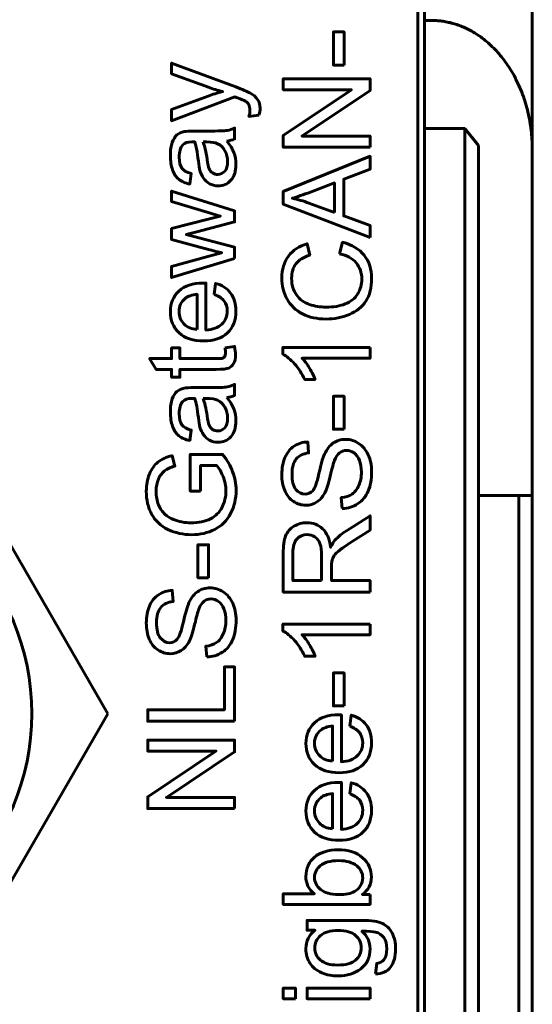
# Model space of a CAD drawing. Header units: millimetres. Extents: x -14 to 16, y -52 to 56.
# Tile 7 of 8: x 7.91 to 15.51, y 20.79 to 35.38. Entities that reach past the tile are written whole.
import ezdxf

# ---------------------------------------------------------------- set-up
doc = ezdxf.new("R2010")
doc.units = ezdxf.units.MM
doc.linetypes.add('K5LT32780', pattern=[0])
doc.linetypes.add('K5LT_BASIC', pattern=[0])

# ---------------------------------------------------------------- blocks, each defined once
blk = doc.blocks.new('U0')
at = {"color": 150, "linetype": 'K5LT32780', "lineweight": 60, "true_color": 0x0080ff}
for p, q in [((2.284, 29.101), (-0.026, 25.101)), ((6.902, 29.101), (2.284, 29.101)), ((9.212, 25.101), (6.902, 29.101)), ((-0.026, 25.101), (2.284, 21.101)), ((6.902, 21.101), (9.212, 25.101)), ((2.284, 21.101), (6.902, 21.101))]:
    blk.add_line(p, q, dxfattribs=at)

msp = doc.modelspace()

# ---------------------------------------------------------------- linework, layer by layer
at = {"color": 150, "linetype": 'K5LT32780', "lineweight": 60, "true_color": 0x0080ff}
for p, q in [((13.91, 40.253), (13.91, 35.374)), ((15.51, 39.809), (15.51, 33.454)), ((13.81, 16.453), (13.81, 38.853)), ((14.01, 35.374), (13.91, 35.374)), ((13.91, 35.374), (13.91, 33.774)), ((14.51, 33.774), (13.91, 33.774)), ((13.91, 16.453), (13.91, 33.774)), ((14.51, 33.774), (14.51, 13.553)), ((14.71, 33.518), (14.51, 33.774)), ((14.71, 13.245), (14.71, 33.518)), ((15.51, 28.334), (15.51, 33.454)), ((14.71, 28.334), (15.31, 28.334)), ((15.31, 28.334), (15.31, -24.227)), ((15.51, 28.334), (15.31, 28.334)), ((15.51, 28.334), (15.51, -24.227))]:
    msp.add_line(p, q, dxfattribs=at)
msp.add_circle((4.587, 25.103), 3.5, dxfattribs=at)
msp.add_circle((4.587, 25.103), 3.5, dxfattribs=at)
msp.add_rational_spline([(14.01, 35.374), (14.889, 35.374), (15.51, 34.579), (15.51, 33.454)], [1, 0.804737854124, 0.804737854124, 1], degree=3, dxfattribs=at)
at = {"color": 150, "linetype": 'K5LT_BASIC', "lineweight": 60, "true_color": 0x0080ff}
for points, knots in [([(12.717, 34.713), (12.717, 34.713), (12.559, 34.713), (12.559, 34.713), (12.559, 35.203), (12.559, 35.203), (12.717, 35.203), (12.717, 35.203), (12.717, 34.713), (12.717, 34.713)], [0, 0, 0, 0, 0.25, 0.25, 0.5, 0.5, 0.75, 0.75, 1, 1, 1, 1]), ([(11.453, 33.97), (11.453, 33.97), (11.307, 33.952), (11.307, 33.952), (11.316, 33.987), (11.321, 34.017), (11.321, 34.042), (11.321, 34.078), (11.315, 34.106), (11.303, 34.127), (11.292, 34.148), (11.275, 34.166), (11.254, 34.179), (11.238, 34.189), (11.199, 34.205), (11.136, 34.227), (11.127, 34.23), (11.114, 34.235), (11.097, 34.241), (11.097, 34.241), (10.16, 33.887), (10.16, 33.887), (10.16, 34.056), (10.16, 34.056), (10.7, 34.251), (10.7, 34.251), (10.768, 34.277), (10.84, 34.299), (10.915, 34.319), (10.844, 34.337), (10.774, 34.359), (10.705, 34.384), (10.705, 34.384), (10.16, 34.583), (10.16, 34.583), (10.16, 34.741), (10.16, 34.741), (11.11, 34.388), (11.11, 34.388), (11.213, 34.35), (11.283, 34.321), (11.322, 34.299), (11.373, 34.271), (11.412, 34.239), (11.436, 34.202), (11.46, 34.166), (11.472, 34.122), (11.472, 34.072), (11.472, 34.041), (11.466, 34.007), (11.453, 33.97)], [0, 0, 0, 0, 0.055556, 0.055556, 0.055556, 0.111111, 0.111111, 0.111111, 0.166667, 0.166667, 0.166667, 0.222222, 0.222222, 0.222222, 0.277778, 0.277778, 0.277778, 0.333333, 0.333333, 0.333333, 0.388889, 0.388889, 0.444444, 0.444444, 0.5, 0.5, 0.5, 0.555556, 0.555556, 0.555556, 0.611111, 0.611111, 0.611111, 0.666667, 0.666667, 0.722222, 0.722222, 0.777778, 0.777778, 0.777778, 0.833333, 0.833333, 0.833333, 0.888889, 0.888889, 0.888889, 0.944444, 0.944444, 0.944444, 1, 1, 1, 1]), ([(13.104, 33.495), (13.104, 33.495), (11.816, 33.495), (11.816, 33.495), (11.816, 33.67), (11.816, 33.67), (12.827, 34.346), (12.827, 34.346), (11.816, 34.346), (11.816, 34.346), (11.816, 34.51), (11.816, 34.51), (13.104, 34.51), (13.104, 34.51), (13.104, 34.335), (13.104, 34.335), (12.093, 33.659), (12.093, 33.659), (13.104, 33.659), (13.104, 33.659), (13.104, 33.495), (13.104, 33.495)], [0, 0, 0, 0, 0.1, 0.1, 0.2, 0.2, 0.3, 0.3, 0.4, 0.4, 0.5, 0.5, 0.6, 0.6, 0.7, 0.7, 0.8, 0.8, 0.9, 0.9, 1, 1, 1, 1]), ([(10.977, 33.586), (11.027, 33.527), (11.062, 33.471), (11.083, 33.417), (11.104, 33.362), (11.114, 33.304), (11.114, 33.242), (11.114, 33.139), (11.089, 33.06), (11.039, 33.005), (10.989, 32.95), (10.925, 32.922), (10.848, 32.922), (10.802, 32.922), (10.76, 32.933), (10.723, 32.954), (10.685, 32.974), (10.655, 33.002), (10.632, 33.035), (10.609, 33.069), (10.592, 33.107), (10.58, 33.149), (10.572, 33.181), (10.564, 33.228), (10.556, 33.29), (10.541, 33.418), (10.523, 33.512), (10.502, 33.573), (10.481, 33.573), (10.467, 33.574), (10.461, 33.574), (10.397, 33.574), (10.352, 33.559), (10.325, 33.529), (10.29, 33.488), (10.272, 33.428), (10.272, 33.348), (10.272, 33.273), (10.285, 33.218), (10.311, 33.183), (10.337, 33.147), (10.383, 33.121), (10.45, 33.104), (10.45, 33.104), (10.428, 32.949), (10.428, 32.949), (10.362, 32.963), (10.308, 32.986), (10.268, 33.019), (10.227, 33.051), (10.196, 33.098), (10.174, 33.159), (10.152, 33.22), (10.141, 33.291), (10.141, 33.372), (10.141, 33.451), (10.15, 33.516), (10.169, 33.566), (10.188, 33.616), (10.211, 33.653), (10.268, 33.7), (10.304, 33.716), (10.347, 33.726), (10.374, 33.731), (10.423, 33.734), (10.493, 33.734), (10.493, 33.734), (10.703, 33.734), (10.703, 33.734), (10.849, 33.734), (10.942, 33.737), (10.982, 33.744), (11.021, 33.75), (11.058, 33.763), (11.094, 33.782), (11.094, 33.782), (11.094, 33.617), (11.094, 33.617), (11.061, 33.601), (11.022, 33.591), (10.977, 33.586)], [0, 0, 0, 0, 0.037037, 0.037037, 0.037037, 0.074074, 0.074074, 0.074074, 0.111111, 0.111111, 0.111111, 0.148148, 0.148148, 0.148148, 0.185185, 0.185185, 0.185185, 0.222222, 0.222222, 0.222222, 0.259259, 0.259259, 0.259259, 0.296296, 0.296296, 0.296296, 0.333333, 0.333333, 0.333333, 0.37037, 0.37037, 0.37037, 0.407407, 0.407407, 0.407407, 0.444444, 0.444444, 0.444444, 0.481481, 0.481481, 0.481481, 0.518519, 0.518519, 0.518519, 0.555556, 0.555556, 0.555556, 0.592593, 0.592593, 0.592593, 0.62963, 0.62963, 0.62963, 0.666667, 0.666667, 0.666667, 0.703704, 0.703704, 0.703704, 0.740741, 0.740741, 0.777778, 0.777778, 0.777778, 0.814815, 0.814815, 0.814815, 0.851852, 0.851852, 0.851852, 0.888889, 0.888889, 0.888889, 0.925926, 0.925926, 0.925926, 0.962963, 0.962963, 0.962963, 1, 1, 1, 1]), ([(10.626, 33.574), (10.65, 33.516), (10.67, 33.43), (10.686, 33.315), (10.695, 33.249), (10.706, 33.203), (10.717, 33.176), (10.729, 33.149), (10.746, 33.128), (10.768, 33.114), (10.791, 33.099), (10.816, 33.091), (10.843, 33.091), (10.885, 33.091), (10.92, 33.107), (10.976, 33.172), (10.99, 33.218), (10.99, 33.28), (10.99, 33.341), (10.977, 33.395), (10.95, 33.443), (10.924, 33.49), (10.887, 33.525), (10.841, 33.547), (10.806, 33.564), (10.753, 33.573), (10.684, 33.573), (10.684, 33.573), (10.626, 33.574), (10.626, 33.574)], [0, 0, 0, 0, 0.1, 0.1, 0.1, 0.2, 0.2, 0.2, 0.3, 0.3, 0.3, 0.4, 0.4, 0.4, 0.5, 0.5, 0.6, 0.6, 0.6, 0.7, 0.7, 0.7, 0.8, 0.8, 0.8, 0.9, 0.9, 0.9, 1, 1, 1, 1]), ([(13.104, 32.156), (13.104, 32.156), (11.816, 32.65), (11.816, 32.65), (11.816, 32.837), (11.816, 32.837), (13.104, 33.362), (13.104, 33.362), (13.104, 33.168), (13.104, 33.168), (12.714, 33.019), (12.714, 33.019), (12.714, 32.476), (12.714, 32.476), (13.104, 32.336), (13.104, 32.336), (13.104, 32.156), (13.104, 32.156)], [0, 0, 0, 0, 0.125, 0.125, 0.25, 0.25, 0.375, 0.375, 0.5, 0.5, 0.625, 0.625, 0.75, 0.75, 0.875, 0.875, 1, 1, 1, 1]), ([(11.094, 31.845), (11.094, 31.845), (10.16, 31.563), (10.16, 31.563), (10.16, 31.728), (10.16, 31.728), (10.699, 31.877), (10.699, 31.877), (10.9, 31.93), (10.9, 31.93), (10.89, 31.932), (10.826, 31.948), (10.707, 31.978), (10.707, 31.978), (10.16, 32.126), (10.16, 32.126), (10.16, 32.288), (10.16, 32.288), (10.703, 32.429), (10.703, 32.429), (10.88, 32.475), (10.88, 32.475), (10.7, 32.529), (10.7, 32.529), (10.16, 32.69), (10.16, 32.69), (10.16, 32.844), (10.16, 32.844), (11.094, 32.551), (11.094, 32.551), (11.094, 32.387), (11.094, 32.387), (10.535, 32.239), (10.535, 32.239), (10.376, 32.201), (10.376, 32.201), (11.094, 32.013), (11.094, 32.013), (11.094, 31.845), (11.094, 31.845)], [0, 0, 0, 0, 0.055556, 0.055556, 0.111111, 0.111111, 0.166667, 0.166667, 0.222222, 0.222222, 0.222222, 0.277778, 0.277778, 0.277778, 0.333333, 0.333333, 0.388889, 0.388889, 0.444444, 0.444444, 0.5, 0.5, 0.555556, 0.555556, 0.611111, 0.611111, 0.666667, 0.666667, 0.722222, 0.722222, 0.777778, 0.777778, 0.833333, 0.833333, 0.888889, 0.888889, 0.944444, 0.944444, 1, 1, 1, 1]), ([(12.575, 32.526), (12.575, 32.526), (12.575, 32.965), (12.575, 32.965), (12.218, 32.831), (12.218, 32.831), (12.11, 32.79), (12.02, 32.76), (11.949, 32.738), (12.033, 32.721), (12.116, 32.697), (12.197, 32.667), (12.197, 32.667), (12.575, 32.526), (12.575, 32.526)], [0, 0, 0, 0, 0.2, 0.2, 0.4, 0.4, 0.4, 0.6, 0.6, 0.6, 0.8, 0.8, 0.8, 1, 1, 1, 1]), ([(12.652, 31.915), (12.652, 31.915), (12.696, 32.086), (12.696, 32.086), (12.836, 32.05), (12.942, 31.986), (13.015, 31.893), (13.089, 31.801), (13.126, 31.687), (13.126, 31.553), (13.126, 31.415), (13.098, 31.302), (13.041, 31.215), (12.985, 31.128), (12.903, 31.062), (12.796, 31.017), (12.688, 30.972), (12.573, 30.949), (12.451, 30.949), (12.317, 30.949), (12.2, 30.974), (12.1, 31.026), (12, 31.077), (11.924, 31.15), (11.872, 31.244), (11.82, 31.339), (11.794, 31.443), (11.794, 31.556), (11.794, 31.685), (11.827, 31.793), (11.893, 31.881), (11.958, 31.969), (12.051, 32.03), (12.169, 32.064), (12.169, 32.064), (12.209, 31.897), (12.209, 31.897), (12.115, 31.867), (12.047, 31.824), (12.004, 31.767), (11.961, 31.711), (11.94, 31.639), (11.94, 31.553), (11.94, 31.454), (11.964, 31.372), (12.059, 31.239), (12.122, 31.192), (12.202, 31.166), (12.282, 31.139), (12.365, 31.125), (12.45, 31.125), (12.559, 31.125), (12.655, 31.141), (12.736, 31.173), (12.818, 31.205), (12.879, 31.254), (12.96, 31.389), (12.98, 31.461), (12.98, 31.539), (12.98, 31.635), (12.953, 31.715), (12.898, 31.781), (12.842, 31.847), (12.761, 31.892), (12.652, 31.915)], [0, 0, 0, 0, 0.045455, 0.045455, 0.045455, 0.090909, 0.090909, 0.090909, 0.136364, 0.136364, 0.136364, 0.181818, 0.181818, 0.181818, 0.227273, 0.227273, 0.227273, 0.272727, 0.272727, 0.272727, 0.318182, 0.318182, 0.318182, 0.363636, 0.363636, 0.363636, 0.409091, 0.409091, 0.409091, 0.454545, 0.454545, 0.454545, 0.5, 0.5, 0.5, 0.545455, 0.545455, 0.545455, 0.590909, 0.590909, 0.590909, 0.636364, 0.636364, 0.636364, 0.681818, 0.681818, 0.727273, 0.727273, 0.727273, 0.772727, 0.772727, 0.772727, 0.818182, 0.818182, 0.818182, 0.863636, 0.863636, 0.909091, 0.909091, 0.909091, 0.954545, 0.954545, 0.954545, 1, 1, 1, 1]), ([(10.792, 31.313), (10.792, 31.313), (10.813, 31.477), (10.813, 31.477), (10.909, 31.451), (10.983, 31.404), (11.035, 31.334), (11.088, 31.265), (11.114, 31.176), (11.114, 31.068), (11.114, 30.931), (11.072, 30.824), (10.988, 30.744), (10.904, 30.664), (10.786, 30.624), (10.635, 30.624), (10.479, 30.624), (10.357, 30.664), (10.27, 30.745), (10.184, 30.826), (10.141, 30.93), (10.141, 31.059), (10.141, 31.183), (10.183, 31.285), (10.268, 31.364), (10.353, 31.443), (10.472, 31.482), (10.626, 31.482), (10.635, 31.482), (10.649, 31.482), (10.668, 31.481), (10.668, 31.481), (10.668, 30.786), (10.668, 30.786), (10.77, 30.792), (10.849, 30.821), (10.903, 30.873), (10.957, 30.925), (10.984, 30.99), (10.984, 31.068), (10.984, 31.125), (10.969, 31.175), (10.939, 31.216), (10.908, 31.257), (10.859, 31.289), (10.792, 31.313)], [0, 0, 0, 0, 0.066667, 0.066667, 0.066667, 0.133333, 0.133333, 0.133333, 0.2, 0.2, 0.2, 0.266667, 0.266667, 0.266667, 0.333333, 0.333333, 0.333333, 0.4, 0.4, 0.4, 0.466667, 0.466667, 0.466667, 0.533333, 0.533333, 0.533333, 0.6, 0.6, 0.6, 0.666667, 0.666667, 0.666667, 0.733333, 0.733333, 0.733333, 0.8, 0.8, 0.8, 0.866667, 0.866667, 0.866667, 0.933333, 0.933333, 0.933333, 1, 1, 1, 1]), ([(10.538, 30.795), (10.538, 30.795), (10.538, 31.315), (10.538, 31.315), (10.46, 31.308), (10.401, 31.288), (10.362, 31.255), (10.301, 31.205), (10.27, 31.14), (10.27, 31.06), (10.27, 30.987), (10.294, 30.926), (10.343, 30.877), (10.392, 30.828), (10.457, 30.8), (10.538, 30.795)], [0, 0, 0, 0, 0.2, 0.2, 0.2, 0.4, 0.4, 0.4, 0.6, 0.6, 0.6, 0.8, 0.8, 0.8, 1, 1, 1, 1]), ([(10.953, 30.52), (10.953, 30.52), (11.093, 30.542), (11.093, 30.542), (11.102, 30.497), (11.107, 30.457), (11.107, 30.423), (11.107, 30.365), (11.098, 30.321), (11.08, 30.289), (11.061, 30.258), (11.038, 30.235), (11.008, 30.223), (10.978, 30.21), (10.916, 30.203), (10.821, 30.203), (10.821, 30.203), (10.283, 30.203), (10.283, 30.203), (10.283, 30.086), (10.283, 30.086), (10.16, 30.086), (10.16, 30.086), (10.16, 30.203), (10.16, 30.203), (9.929, 30.203), (9.929, 30.203), (9.834, 30.362), (9.834, 30.362), (10.16, 30.362), (10.16, 30.362), (10.16, 30.52), (10.16, 30.52), (10.283, 30.52), (10.283, 30.52), (10.283, 30.362), (10.283, 30.362), (10.83, 30.362), (10.83, 30.362), (10.875, 30.362), (10.904, 30.364), (10.917, 30.37), (10.93, 30.376), (10.94, 30.385), (10.948, 30.397), (10.955, 30.41), (10.959, 30.428), (10.959, 30.451), (10.959, 30.468), (10.957, 30.492), (10.953, 30.52)], [0, 0, 0, 0, 0.05, 0.05, 0.05, 0.1, 0.1, 0.1, 0.15, 0.15, 0.15, 0.2, 0.2, 0.2, 0.25, 0.25, 0.25, 0.3, 0.3, 0.35, 0.35, 0.4, 0.4, 0.45, 0.45, 0.5, 0.5, 0.55, 0.55, 0.6, 0.6, 0.65, 0.65, 0.7, 0.7, 0.75, 0.75, 0.8, 0.8, 0.8, 0.85, 0.85, 0.85, 0.9, 0.9, 0.9, 0.95, 0.95, 0.95, 1, 1, 1, 1]), ([(13.104, 30.528), (13.104, 30.528), (13.104, 30.369), (13.104, 30.369), (12.096, 30.369), (12.096, 30.369), (12.133, 30.331), (12.169, 30.281), (12.205, 30.219), (12.242, 30.158), (12.269, 30.102), (12.287, 30.053), (12.287, 30.053), (12.134, 30.053), (12.134, 30.053), (12.092, 30.141), (12.042, 30.218), (11.983, 30.285), (11.924, 30.351), (11.866, 30.398), (11.811, 30.426), (11.811, 30.426), (11.811, 30.528), (11.811, 30.528), (13.104, 30.528), (13.104, 30.528)], [0, 0, 0, 0, 0.111111, 0.111111, 0.222222, 0.222222, 0.222222, 0.333333, 0.333333, 0.333333, 0.444444, 0.444444, 0.444444, 0.555556, 0.555556, 0.555556, 0.666667, 0.666667, 0.666667, 0.777778, 0.777778, 0.777778, 0.888889, 0.888889, 1, 1, 1, 1]), ([(10.977, 29.786), (11.027, 29.727), (11.062, 29.67), (11.083, 29.616), (11.104, 29.562), (11.114, 29.503), (11.114, 29.441), (11.114, 29.339), (11.089, 29.26), (11.039, 29.204), (10.989, 29.149), (10.925, 29.122), (10.848, 29.122), (10.802, 29.122), (10.76, 29.132), (10.723, 29.153), (10.685, 29.174), (10.655, 29.201), (10.632, 29.235), (10.609, 29.269), (10.592, 29.306), (10.58, 29.349), (10.572, 29.38), (10.564, 29.427), (10.556, 29.49), (10.541, 29.617), (10.523, 29.712), (10.502, 29.772), (10.481, 29.773), (10.467, 29.773), (10.461, 29.773), (10.397, 29.773), (10.352, 29.758), (10.325, 29.728), (10.29, 29.688), (10.272, 29.627), (10.272, 29.548), (10.272, 29.473), (10.285, 29.418), (10.311, 29.382), (10.337, 29.347), (10.383, 29.321), (10.45, 29.303), (10.45, 29.303), (10.428, 29.149), (10.428, 29.149), (10.362, 29.163), (10.308, 29.186), (10.268, 29.218), (10.227, 29.251), (10.196, 29.297), (10.174, 29.359), (10.152, 29.419), (10.141, 29.491), (10.141, 29.571), (10.141, 29.651), (10.15, 29.716), (10.169, 29.766), (10.188, 29.816), (10.211, 29.852), (10.268, 29.899), (10.304, 29.916), (10.347, 29.925), (10.374, 29.93), (10.423, 29.933), (10.493, 29.933), (10.493, 29.933), (10.703, 29.933), (10.703, 29.933), (10.849, 29.933), (10.942, 29.936), (10.982, 29.943), (11.021, 29.949), (11.058, 29.963), (11.094, 29.982), (11.094, 29.982), (11.094, 29.816), (11.094, 29.816), (11.061, 29.8), (11.022, 29.79), (10.977, 29.786)], [0, 0, 0, 0, 0.037037, 0.037037, 0.037037, 0.074074, 0.074074, 0.074074, 0.111111, 0.111111, 0.111111, 0.148148, 0.148148, 0.148148, 0.185185, 0.185185, 0.185185, 0.222222, 0.222222, 0.222222, 0.259259, 0.259259, 0.259259, 0.296296, 0.296296, 0.296296, 0.333333, 0.333333, 0.333333, 0.37037, 0.37037, 0.37037, 0.407407, 0.407407, 0.407407, 0.444444, 0.444444, 0.444444, 0.481481, 0.481481, 0.481481, 0.518519, 0.518519, 0.518519, 0.555556, 0.555556, 0.555556, 0.592593, 0.592593, 0.592593, 0.62963, 0.62963, 0.62963, 0.666667, 0.666667, 0.666667, 0.703704, 0.703704, 0.703704, 0.740741, 0.740741, 0.777778, 0.777778, 0.777778, 0.814815, 0.814815, 0.814815, 0.851852, 0.851852, 0.851852, 0.888889, 0.888889, 0.888889, 0.925926, 0.925926, 0.925926, 0.962963, 0.962963, 0.962963, 1, 1, 1, 1]), ([(10.626, 29.773), (10.65, 29.715), (10.67, 29.629), (10.686, 29.514), (10.695, 29.449), (10.706, 29.402), (10.717, 29.375), (10.729, 29.348), (10.746, 29.328), (10.768, 29.313), (10.791, 29.298), (10.816, 29.291), (10.843, 29.291), (10.885, 29.291), (10.92, 29.307), (10.976, 29.371), (10.99, 29.418), (10.99, 29.479), (10.99, 29.54), (10.977, 29.594), (10.95, 29.642), (10.924, 29.689), (10.887, 29.724), (10.841, 29.747), (10.806, 29.764), (10.753, 29.772), (10.684, 29.772), (10.684, 29.772), (10.626, 29.773), (10.626, 29.773)], [0, 0, 0, 0, 0.1, 0.1, 0.1, 0.2, 0.2, 0.2, 0.3, 0.3, 0.3, 0.4, 0.4, 0.4, 0.5, 0.5, 0.6, 0.6, 0.6, 0.7, 0.7, 0.7, 0.8, 0.8, 0.8, 0.9, 0.9, 0.9, 1, 1, 1, 1]), ([(12.717, 29.315), (12.717, 29.315), (12.559, 29.315), (12.559, 29.315), (12.559, 29.804), (12.559, 29.804), (12.717, 29.804), (12.717, 29.804), (12.717, 29.315), (12.717, 29.315)], [0, 0, 0, 0, 0.25, 0.25, 0.5, 0.5, 0.75, 0.75, 1, 1, 1, 1]), ([(12.69, 28.142), (12.69, 28.142), (12.676, 28.302), (12.676, 28.302), (12.741, 28.309), (12.794, 28.327), (12.836, 28.355), (12.877, 28.383), (12.911, 28.426), (12.936, 28.485), (12.962, 28.543), (12.975, 28.609), (12.975, 28.682), (12.975, 28.747), (12.965, 28.805), (12.946, 28.854), (12.926, 28.904), (12.899, 28.941), (12.832, 28.99), (12.795, 29.002), (12.755, 29.002), (12.715, 29.002), (12.68, 28.99), (12.65, 28.967), (12.62, 28.943), (12.594, 28.905), (12.574, 28.851), (12.561, 28.816), (12.54, 28.74), (12.511, 28.621), (12.483, 28.503), (12.456, 28.42), (12.431, 28.373), (12.398, 28.311), (12.358, 28.266), (12.311, 28.236), (12.263, 28.205), (12.209, 28.19), (12.15, 28.19), (12.085, 28.19), (12.024, 28.209), (11.967, 28.246), (11.911, 28.283), (11.868, 28.336), (11.839, 28.407), (11.809, 28.478), (11.794, 28.557), (11.794, 28.644), (11.794, 28.739), (11.81, 28.823), (11.841, 28.896), (11.871, 28.969), (11.916, 29.025), (11.976, 29.065), (12.036, 29.104), (12.104, 29.125), (12.179, 29.128), (12.179, 29.128), (12.192, 28.964), (12.192, 28.964), (12.111, 28.955), (12.049, 28.926), (12.008, 28.875), (11.966, 28.824), (11.946, 28.749), (11.946, 28.65), (11.946, 28.547), (11.964, 28.472), (12.002, 28.425), (12.04, 28.378), (12.086, 28.354), (12.139, 28.354), (12.185, 28.354), (12.223, 28.371), (12.253, 28.404), (12.283, 28.437), (12.314, 28.523), (12.345, 28.661), (12.376, 28.8), (12.404, 28.895), (12.427, 28.946), (12.462, 29.021), (12.505, 29.076), (12.558, 29.112), (12.611, 29.148), (12.672, 29.166), (12.741, 29.166), (12.809, 29.166), (12.874, 29.146), (12.934, 29.107), (12.995, 29.068), (13.042, 29.011), (13.109, 28.864), (13.126, 28.782), (13.126, 28.69), (13.126, 28.574), (13.109, 28.476), (13.075, 28.398), (13.041, 28.319), (12.99, 28.257), (12.922, 28.213), (12.854, 28.168), (12.776, 28.144), (12.69, 28.142)], [0, 0, 0, 0, 0.028571, 0.028571, 0.028571, 0.057143, 0.057143, 0.057143, 0.085714, 0.085714, 0.085714, 0.114286, 0.114286, 0.114286, 0.142857, 0.142857, 0.142857, 0.171429, 0.171429, 0.2, 0.2, 0.2, 0.228571, 0.228571, 0.228571, 0.257143, 0.257143, 0.257143, 0.285714, 0.285714, 0.285714, 0.314286, 0.314286, 0.314286, 0.342857, 0.342857, 0.342857, 0.371429, 0.371429, 0.371429, 0.4, 0.4, 0.4, 0.428571, 0.428571, 0.428571, 0.457143, 0.457143, 0.457143, 0.485714, 0.485714, 0.485714, 0.514286, 0.514286, 0.514286, 0.542857, 0.542857, 0.542857, 0.571429, 0.571429, 0.571429, 0.6, 0.6, 0.6, 0.628571, 0.628571, 0.628571, 0.657143, 0.657143, 0.657143, 0.685714, 0.685714, 0.685714, 0.714286, 0.714286, 0.714286, 0.742857, 0.742857, 0.742857, 0.771429, 0.771429, 0.771429, 0.8, 0.8, 0.8, 0.828571, 0.828571, 0.828571, 0.857143, 0.857143, 0.857143, 0.885714, 0.885714, 0.914286, 0.914286, 0.914286, 0.942857, 0.942857, 0.942857, 0.971429, 0.971429, 0.971429, 1, 1, 1, 1]), ([(10.589, 28.399), (10.589, 28.399), (10.437, 28.399), (10.437, 28.399), (10.437, 28.944), (10.437, 28.944), (10.915, 28.944), (10.915, 28.944), (10.982, 28.86), (11.032, 28.774), (11.065, 28.685), (11.099, 28.596), (11.116, 28.504), (11.116, 28.411), (11.116, 28.284), (11.089, 28.169), (11.035, 28.066), (10.981, 27.963), (10.902, 27.884), (10.8, 27.832), (10.697, 27.779), (10.583, 27.753), (10.456, 27.753), (10.331, 27.753), (10.214, 27.779), (10.105, 27.831), (9.997, 27.884), (9.916, 27.959), (9.863, 28.057), (9.811, 28.156), (9.784, 28.269), (9.784, 28.398), (9.784, 28.49), (9.799, 28.575), (9.83, 28.65), (9.86, 28.725), (9.902, 28.784), (9.956, 28.827), (10.01, 28.87), (10.08, 28.902), (10.167, 28.924), (10.167, 28.924), (10.209, 28.771), (10.209, 28.771), (10.143, 28.751), (10.092, 28.727), (10.054, 28.699), (10.016, 28.67), (9.986, 28.629), (9.964, 28.576), (9.941, 28.523), (9.93, 28.463), (9.93, 28.398), (9.93, 28.321), (9.942, 28.254), (9.966, 28.197), (9.989, 28.14), (10.021, 28.094), (10.06, 28.059), (10.098, 28.024), (10.141, 27.997), (10.187, 27.978), (10.267, 27.946), (10.353, 27.929), (10.447, 27.929), (10.562, 27.929), (10.658, 27.949), (10.736, 27.988), (10.813, 28.028), (10.871, 28.085), (10.908, 28.161), (10.946, 28.236), (10.965, 28.316), (10.965, 28.401), (10.965, 28.475), (10.95, 28.547), (10.922, 28.617), (10.893, 28.687), (10.863, 28.74), (10.83, 28.777), (10.83, 28.777), (10.589, 28.777), (10.589, 28.777), (10.589, 28.399), (10.589, 28.399)], [0, 0, 0, 0, 0.034483, 0.034483, 0.068966, 0.068966, 0.103448, 0.103448, 0.103448, 0.137931, 0.137931, 0.137931, 0.172414, 0.172414, 0.172414, 0.206897, 0.206897, 0.206897, 0.241379, 0.241379, 0.241379, 0.275862, 0.275862, 0.275862, 0.310345, 0.310345, 0.310345, 0.344828, 0.344828, 0.344828, 0.37931, 0.37931, 0.37931, 0.413793, 0.413793, 0.413793, 0.448276, 0.448276, 0.448276, 0.482759, 0.482759, 0.482759, 0.517241, 0.517241, 0.517241, 0.551724, 0.551724, 0.551724, 0.586207, 0.586207, 0.586207, 0.62069, 0.62069, 0.62069, 0.655172, 0.655172, 0.655172, 0.689655, 0.689655, 0.689655, 0.724138, 0.724138, 0.724138, 0.758621, 0.758621, 0.758621, 0.793103, 0.793103, 0.793103, 0.827586, 0.827586, 0.827586, 0.862069, 0.862069, 0.862069, 0.896552, 0.896552, 0.896552, 0.931034, 0.931034, 0.931034, 0.965517, 0.965517, 1, 1, 1, 1]), ([(13.104, 26.902), (13.104, 26.902), (11.816, 26.902), (11.816, 26.902), (11.816, 27.473), (11.816, 27.473), (11.816, 27.588), (11.828, 27.675), (11.851, 27.735), (11.874, 27.794), (11.915, 27.842), (12.032, 27.913), (12.096, 27.931), (12.167, 27.931), (12.259, 27.931), (12.336, 27.901), (12.461, 27.783), (12.501, 27.692), (12.518, 27.568), (12.539, 27.614), (12.561, 27.648), (12.582, 27.671), (12.627, 27.721), (12.685, 27.768), (12.753, 27.812), (12.753, 27.812), (13.104, 28.035), (13.104, 28.035), (13.104, 27.822), (13.104, 27.822), (12.836, 27.652), (12.836, 27.652), (12.759, 27.602), (12.699, 27.561), (12.658, 27.529), (12.617, 27.497), (12.589, 27.468), (12.572, 27.443), (12.556, 27.417), (12.545, 27.391), (12.538, 27.365), (12.534, 27.346), (12.532, 27.314), (12.532, 27.27), (12.532, 27.27), (12.532, 27.073), (12.532, 27.073), (13.104, 27.073), (13.104, 27.073), (13.104, 26.902), (13.104, 26.902)], [0, 0, 0, 0, 0.052632, 0.052632, 0.105263, 0.105263, 0.105263, 0.157895, 0.157895, 0.157895, 0.210526, 0.210526, 0.263158, 0.263158, 0.263158, 0.315789, 0.315789, 0.368421, 0.368421, 0.368421, 0.421053, 0.421053, 0.421053, 0.473684, 0.473684, 0.473684, 0.526316, 0.526316, 0.578947, 0.578947, 0.631579, 0.631579, 0.631579, 0.684211, 0.684211, 0.684211, 0.736842, 0.736842, 0.736842, 0.789474, 0.789474, 0.789474, 0.842105, 0.842105, 0.842105, 0.894737, 0.894737, 0.947368, 0.947368, 1, 1, 1, 1]), ([(12.385, 27.073), (12.385, 27.073), (12.385, 27.439), (12.385, 27.439), (12.385, 27.517), (12.376, 27.577), (12.36, 27.621), (12.344, 27.665), (12.319, 27.698), (12.283, 27.721), (12.248, 27.743), (12.209, 27.755), (12.167, 27.755), (12.107, 27.755), (12.056, 27.733), (11.978, 27.645), (11.958, 27.575), (11.958, 27.48), (11.958, 27.48), (11.958, 27.073), (11.958, 27.073), (12.385, 27.073), (12.385, 27.073)], [0, 0, 0, 0, 0.125, 0.125, 0.125, 0.25, 0.25, 0.25, 0.375, 0.375, 0.375, 0.5, 0.5, 0.5, 0.625, 0.625, 0.75, 0.75, 0.75, 0.875, 0.875, 1, 1, 1, 1]), ([(10.707, 27.114), (10.707, 27.114), (10.549, 27.114), (10.549, 27.114), (10.549, 27.604), (10.549, 27.604), (10.707, 27.604), (10.707, 27.604), (10.707, 27.114), (10.707, 27.114)], [0, 0, 0, 0, 0.25, 0.25, 0.5, 0.5, 0.75, 0.75, 1, 1, 1, 1]), ([(10.68, 25.941), (10.68, 25.941), (10.666, 26.101), (10.666, 26.101), (10.731, 26.109), (10.784, 26.126), (10.825, 26.154), (10.867, 26.182), (10.901, 26.225), (10.926, 26.284), (10.952, 26.342), (10.965, 26.408), (10.965, 26.481), (10.965, 26.546), (10.955, 26.604), (10.936, 26.653), (10.916, 26.703), (10.889, 26.74), (10.855, 26.764), (10.822, 26.789), (10.785, 26.801), (10.745, 26.801), (10.705, 26.801), (10.67, 26.789), (10.64, 26.766), (10.61, 26.743), (10.584, 26.704), (10.564, 26.65), (10.55, 26.615), (10.53, 26.539), (10.501, 26.42), (10.473, 26.302), (10.446, 26.219), (10.421, 26.172), (10.388, 26.11), (10.348, 26.065), (10.3, 26.035), (10.253, 26.005), (10.199, 25.99), (10.14, 25.99), (10.075, 25.99), (10.014, 26.008), (9.957, 26.045), (9.901, 26.082), (9.858, 26.136), (9.828, 26.207), (9.799, 26.277), (9.784, 26.356), (9.784, 26.443), (9.784, 26.538), (9.8, 26.623), (9.831, 26.695), (9.861, 26.768), (9.906, 26.824), (9.966, 26.864), (10.026, 26.903), (10.094, 26.924), (10.169, 26.927), (10.169, 26.927), (10.182, 26.763), (10.182, 26.763), (10.101, 26.755), (10.039, 26.725), (9.998, 26.674), (9.956, 26.624), (9.935, 26.549), (9.935, 26.45), (9.935, 26.346), (9.954, 26.271), (9.992, 26.224), (10.03, 26.177), (10.076, 26.153), (10.129, 26.153), (10.175, 26.153), (10.213, 26.17), (10.243, 26.203), (10.273, 26.236), (10.304, 26.322), (10.335, 26.46), (10.366, 26.599), (10.394, 26.694), (10.417, 26.746), (10.452, 26.82), (10.495, 26.876), (10.548, 26.911), (10.601, 26.947), (10.662, 26.965), (10.731, 26.965), (10.799, 26.965), (10.864, 26.945), (10.924, 26.906), (10.985, 26.867), (11.032, 26.811), (11.099, 26.664), (11.116, 26.581), (11.116, 26.489), (11.116, 26.373), (11.099, 26.275), (11.065, 26.197), (11.031, 26.118), (10.98, 26.056), (10.912, 26.012), (10.843, 25.967), (10.766, 25.943), (10.68, 25.941)], [0, 0, 0, 0, 0.028571, 0.028571, 0.028571, 0.057143, 0.057143, 0.057143, 0.085714, 0.085714, 0.085714, 0.114286, 0.114286, 0.114286, 0.142857, 0.142857, 0.142857, 0.171429, 0.171429, 0.171429, 0.2, 0.2, 0.2, 0.228571, 0.228571, 0.228571, 0.257143, 0.257143, 0.257143, 0.285714, 0.285714, 0.285714, 0.314286, 0.314286, 0.314286, 0.342857, 0.342857, 0.342857, 0.371429, 0.371429, 0.371429, 0.4, 0.4, 0.4, 0.428571, 0.428571, 0.428571, 0.457143, 0.457143, 0.457143, 0.485714, 0.485714, 0.485714, 0.514286, 0.514286, 0.514286, 0.542857, 0.542857, 0.542857, 0.571429, 0.571429, 0.571429, 0.6, 0.6, 0.6, 0.628571, 0.628571, 0.628571, 0.657143, 0.657143, 0.657143, 0.685714, 0.685714, 0.685714, 0.714286, 0.714286, 0.714286, 0.742857, 0.742857, 0.742857, 0.771429, 0.771429, 0.771429, 0.8, 0.8, 0.8, 0.828571, 0.828571, 0.828571, 0.857143, 0.857143, 0.857143, 0.885714, 0.885714, 0.914286, 0.914286, 0.914286, 0.942857, 0.942857, 0.942857, 0.971429, 0.971429, 0.971429, 1, 1, 1, 1]), ([(13.104, 26.428), (13.104, 26.428), (13.104, 26.27), (13.104, 26.27), (12.096, 26.27), (12.096, 26.27), (12.133, 26.232), (12.169, 26.182), (12.205, 26.12), (12.242, 26.058), (12.269, 26.003), (12.287, 25.953), (12.287, 25.953), (12.134, 25.953), (12.134, 25.953), (12.092, 26.042), (12.042, 26.119), (11.983, 26.185), (11.924, 26.252), (11.866, 26.299), (11.811, 26.326), (11.811, 26.326), (11.811, 26.428), (11.811, 26.428), (13.104, 26.428), (13.104, 26.428)], [0, 0, 0, 0, 0.111111, 0.111111, 0.222222, 0.222222, 0.222222, 0.333333, 0.333333, 0.333333, 0.444444, 0.444444, 0.444444, 0.555556, 0.555556, 0.555556, 0.666667, 0.666667, 0.666667, 0.777778, 0.777778, 0.777778, 0.888889, 0.888889, 1, 1, 1, 1]), ([(11.094, 24.989), (11.094, 24.989), (9.806, 24.989), (9.806, 24.989), (9.806, 25.16), (9.806, 25.16), (10.943, 25.16), (10.943, 25.16), (10.943, 25.793), (10.943, 25.793), (11.094, 25.793), (11.094, 25.793), (11.094, 24.989), (11.094, 24.989)], [0, 0, 0, 0, 0.166667, 0.166667, 0.333333, 0.333333, 0.5, 0.5, 0.666667, 0.666667, 0.833333, 0.833333, 1, 1, 1, 1]), ([(12.717, 25.216), (12.717, 25.216), (12.559, 25.216), (12.559, 25.216), (12.559, 25.705), (12.559, 25.705), (12.717, 25.705), (12.717, 25.705), (12.717, 25.216), (12.717, 25.216)], [0, 0, 0, 0, 0.25, 0.25, 0.5, 0.5, 0.75, 0.75, 1, 1, 1, 1]), ([(12.802, 24.915), (12.802, 24.915), (12.824, 25.079), (12.824, 25.079), (12.919, 25.053), (12.993, 25.005), (13.045, 24.936), (13.098, 24.866), (13.124, 24.778), (13.124, 24.669), (13.124, 24.533), (13.082, 24.425), (12.998, 24.345), (12.914, 24.266), (12.797, 24.226), (12.645, 24.226), (12.489, 24.226), (12.367, 24.266), (12.281, 24.347), (12.194, 24.427), (12.151, 24.532), (12.151, 24.661), (12.151, 24.785), (12.193, 24.887), (12.278, 24.966), (12.363, 25.044), (12.482, 25.084), (12.636, 25.084), (12.645, 25.084), (12.659, 25.084), (12.678, 25.083), (12.678, 25.083), (12.678, 24.388), (12.678, 24.388), (12.78, 24.394), (12.859, 24.423), (12.913, 24.475), (12.967, 24.527), (12.994, 24.592), (12.994, 24.669), (12.994, 24.727), (12.979, 24.777), (12.949, 24.817), (12.918, 24.859), (12.869, 24.891), (12.802, 24.915)], [0, 0, 0, 0, 0.066667, 0.066667, 0.066667, 0.133333, 0.133333, 0.133333, 0.2, 0.2, 0.2, 0.266667, 0.266667, 0.266667, 0.333333, 0.333333, 0.333333, 0.4, 0.4, 0.4, 0.466667, 0.466667, 0.466667, 0.533333, 0.533333, 0.533333, 0.6, 0.6, 0.6, 0.666667, 0.666667, 0.666667, 0.733333, 0.733333, 0.733333, 0.8, 0.8, 0.8, 0.866667, 0.866667, 0.866667, 0.933333, 0.933333, 0.933333, 1, 1, 1, 1]), ([(12.548, 24.397), (12.548, 24.397), (12.548, 24.917), (12.548, 24.917), (12.47, 24.91), (12.411, 24.89), (12.372, 24.857), (12.311, 24.807), (12.28, 24.742), (12.28, 24.662), (12.28, 24.589), (12.305, 24.528), (12.353, 24.479), (12.402, 24.429), (12.467, 24.402), (12.548, 24.397)], [0, 0, 0, 0, 0.2, 0.2, 0.2, 0.4, 0.4, 0.4, 0.6, 0.6, 0.6, 0.8, 0.8, 0.8, 1, 1, 1, 1]), ([(11.094, 23.695), (11.094, 23.695), (9.806, 23.695), (9.806, 23.695), (9.806, 23.87), (9.806, 23.87), (10.817, 24.546), (10.817, 24.546), (9.806, 24.546), (9.806, 24.546), (9.806, 24.71), (9.806, 24.71), (11.094, 24.71), (11.094, 24.71), (11.094, 24.535), (11.094, 24.535), (10.083, 23.859), (10.083, 23.859), (11.094, 23.859), (11.094, 23.859), (11.094, 23.695), (11.094, 23.695)], [0, 0, 0, 0, 0.1, 0.1, 0.2, 0.2, 0.3, 0.3, 0.4, 0.4, 0.5, 0.5, 0.6, 0.6, 0.7, 0.7, 0.8, 0.8, 0.9, 0.9, 1, 1, 1, 1]), ([(12.802, 23.914), (12.802, 23.914), (12.824, 24.078), (12.824, 24.078), (12.919, 24.052), (12.993, 24.005), (13.045, 23.935), (13.098, 23.866), (13.124, 23.777), (13.124, 23.669), (13.124, 23.532), (13.082, 23.425), (12.998, 23.345), (12.914, 23.265), (12.797, 23.225), (12.645, 23.225), (12.489, 23.225), (12.367, 23.265), (12.281, 23.346), (12.194, 23.427), (12.151, 23.531), (12.151, 23.66), (12.151, 23.784), (12.193, 23.886), (12.278, 23.965), (12.363, 24.044), (12.482, 24.083), (12.636, 24.083), (12.645, 24.083), (12.659, 24.083), (12.678, 24.082), (12.678, 24.082), (12.678, 23.387), (12.678, 23.387), (12.78, 23.393), (12.859, 23.422), (12.913, 23.474), (12.967, 23.526), (12.994, 23.591), (12.994, 23.669), (12.994, 23.726), (12.979, 23.776), (12.949, 23.817), (12.918, 23.858), (12.869, 23.89), (12.802, 23.914)], [0, 0, 0, 0, 0.066667, 0.066667, 0.066667, 0.133333, 0.133333, 0.133333, 0.2, 0.2, 0.2, 0.266667, 0.266667, 0.266667, 0.333333, 0.333333, 0.333333, 0.4, 0.4, 0.4, 0.466667, 0.466667, 0.466667, 0.533333, 0.533333, 0.533333, 0.6, 0.6, 0.6, 0.666667, 0.666667, 0.666667, 0.733333, 0.733333, 0.733333, 0.8, 0.8, 0.8, 0.866667, 0.866667, 0.866667, 0.933333, 0.933333, 0.933333, 1, 1, 1, 1]), ([(12.548, 23.396), (12.548, 23.396), (12.548, 23.916), (12.548, 23.916), (12.47, 23.909), (12.411, 23.889), (12.372, 23.856), (12.311, 23.806), (12.28, 23.741), (12.28, 23.661), (12.28, 23.588), (12.305, 23.527), (12.353, 23.478), (12.402, 23.429), (12.467, 23.401), (12.548, 23.396)], [0, 0, 0, 0, 0.2, 0.2, 0.2, 0.4, 0.4, 0.4, 0.6, 0.6, 0.6, 0.8, 0.8, 0.8, 1, 1, 1, 1]), ([(13.104, 22.422), (13.104, 22.422), (13.104, 22.275), (13.104, 22.275), (11.816, 22.275), (11.816, 22.275), (11.816, 22.433), (11.816, 22.433), (12.276, 22.433), (12.276, 22.433), (12.192, 22.5), (12.151, 22.585), (12.151, 22.689), (12.151, 22.746), (12.162, 22.801), (12.208, 22.903), (12.241, 22.945), (12.283, 22.979), (12.325, 23.012), (12.375, 23.038), (12.434, 23.056), (12.493, 23.075), (12.556, 23.084), (12.623, 23.084), (12.783, 23.084), (12.906, 23.045), (12.993, 22.966), (13.081, 22.887), (13.124, 22.792), (13.124, 22.681), (13.124, 22.571), (13.078, 22.485), (12.987, 22.422), (12.987, 22.422), (13.104, 22.422), (13.104, 22.422)], [0, 0, 0, 0, 0.076923, 0.076923, 0.153846, 0.153846, 0.230769, 0.230769, 0.307692, 0.307692, 0.307692, 0.384615, 0.384615, 0.384615, 0.461538, 0.461538, 0.538462, 0.538462, 0.538462, 0.615385, 0.615385, 0.615385, 0.692308, 0.692308, 0.692308, 0.769231, 0.769231, 0.769231, 0.846154, 0.846154, 0.846154, 0.923077, 0.923077, 0.923077, 1, 1, 1, 1]), ([(12.63, 22.421), (12.742, 22.421), (12.823, 22.436), (12.872, 22.466), (12.954, 22.516), (12.994, 22.583), (12.994, 22.668), (12.994, 22.737), (12.965, 22.797), (12.905, 22.847), (12.845, 22.897), (12.755, 22.923), (12.636, 22.923), (12.515, 22.923), (12.425, 22.899), (12.367, 22.85), (12.309, 22.802), (12.28, 22.743), (12.28, 22.675), (12.28, 22.606), (12.31, 22.546), (12.37, 22.496), (12.43, 22.446), (12.517, 22.421), (12.63, 22.421)], [0, 0, 0, 0, 0.125, 0.125, 0.125, 0.25, 0.25, 0.25, 0.375, 0.375, 0.375, 0.5, 0.5, 0.5, 0.625, 0.625, 0.625, 0.75, 0.75, 0.75, 0.875, 0.875, 0.875, 1, 1, 1, 1]), ([(13.182, 21.247), (13.182, 21.247), (13.203, 21.4), (13.203, 21.4), (13.251, 21.406), (13.285, 21.424), (13.307, 21.453), (13.336, 21.493), (13.351, 21.546), (13.351, 21.614), (13.351, 21.688), (13.336, 21.744), (13.278, 21.824), (13.237, 21.851), (13.184, 21.865), (13.152, 21.873), (13.085, 21.877), (12.982, 21.877), (13.063, 21.807), (13.104, 21.721), (13.104, 21.618), (13.104, 21.49), (13.058, 21.39), (12.965, 21.32), (12.873, 21.25), (12.762, 21.214), (12.633, 21.214), (12.544, 21.214), (12.462, 21.231), (12.386, 21.263), (12.311, 21.295), (12.253, 21.342), (12.171, 21.464), (12.151, 21.536), (12.151, 21.619), (12.151, 21.729), (12.196, 21.82), (12.286, 21.891), (12.286, 21.891), (12.17, 21.891), (12.17, 21.891), (12.17, 22.037), (12.17, 22.037), (12.977, 22.037), (12.977, 22.037), (13.122, 22.037), (13.225, 22.022), (13.286, 21.992), (13.346, 21.963), (13.394, 21.916), (13.429, 21.852), (13.464, 21.788), (13.482, 21.709), (13.482, 21.615), (13.482, 21.504), (13.457, 21.414), (13.407, 21.346), (13.357, 21.277), (13.282, 21.244), (13.182, 21.247)], [0, 0, 0, 0, 0.047619, 0.047619, 0.047619, 0.095238, 0.095238, 0.095238, 0.142857, 0.142857, 0.142857, 0.190476, 0.190476, 0.238095, 0.238095, 0.238095, 0.285714, 0.285714, 0.285714, 0.333333, 0.333333, 0.333333, 0.380952, 0.380952, 0.380952, 0.428571, 0.428571, 0.428571, 0.47619, 0.47619, 0.47619, 0.52381, 0.52381, 0.571429, 0.571429, 0.571429, 0.619048, 0.619048, 0.619048, 0.666667, 0.666667, 0.714286, 0.714286, 0.761905, 0.761905, 0.761905, 0.809524, 0.809524, 0.809524, 0.857143, 0.857143, 0.857143, 0.904762, 0.904762, 0.904762, 0.952381, 0.952381, 0.952381, 1, 1, 1, 1]), ([(12.621, 21.376), (12.744, 21.376), (12.833, 21.401), (12.889, 21.449), (12.945, 21.498), (12.973, 21.559), (12.973, 21.632), (12.973, 21.705), (12.945, 21.766), (12.889, 21.815), (12.833, 21.865), (12.746, 21.889), (12.627, 21.889), (12.513, 21.889), (12.427, 21.864), (12.369, 21.813), (12.311, 21.762), (12.282, 21.701), (12.282, 21.63), (12.282, 21.559), (12.311, 21.5), (12.367, 21.45), (12.424, 21.401), (12.509, 21.376), (12.621, 21.376)], [0, 0, 0, 0, 0.125, 0.125, 0.125, 0.25, 0.25, 0.25, 0.375, 0.375, 0.375, 0.5, 0.5, 0.5, 0.625, 0.625, 0.625, 0.75, 0.75, 0.75, 0.875, 0.875, 0.875, 1, 1, 1, 1]), ([(11.996, 20.876), (11.996, 20.876), (11.816, 20.876), (11.816, 20.876), (11.816, 21.035), (11.816, 21.035), (11.996, 21.035), (11.996, 21.035), (11.996, 20.876), (11.996, 20.876)], [0, 0, 0, 0, 0.25, 0.25, 0.5, 0.5, 0.75, 0.75, 1, 1, 1, 1]), ([(13.104, 20.876), (13.104, 20.876), (12.17, 20.876), (12.17, 20.876), (12.17, 21.035), (12.17, 21.035), (13.104, 21.035), (13.104, 21.035), (13.104, 20.876), (13.104, 20.876)], [0, 0, 0, 0, 0.25, 0.25, 0.5, 0.5, 0.75, 0.75, 1, 1, 1, 1])]:
    msp.add_open_spline(points, degree=3, knots=knots, dxfattribs=at)

# ---------------------------------------------------------------- block references
msp.add_blockref('U0', (0, 0))

doc.saveas('drawing.dxf')
